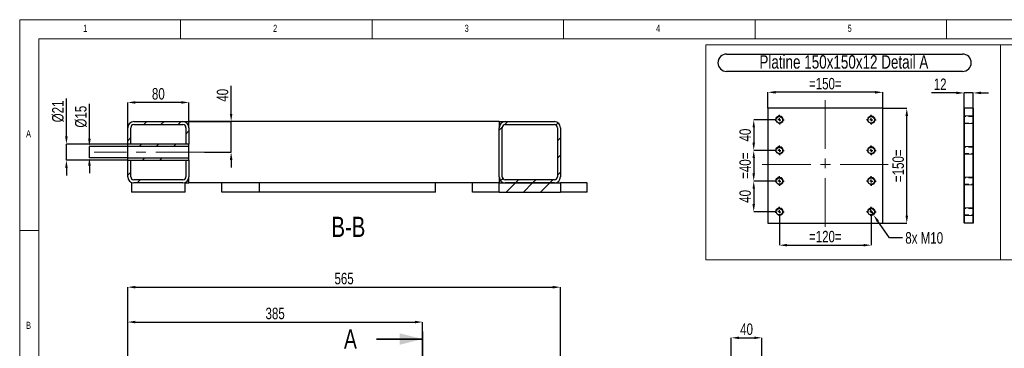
# Model space of a CAD drawing. Header units: millimetres. Extents: x 5 to 589, y -18 to 415.
# Tile 4 of 10: x 5 to 262, y 329 to 415. Entities that reach past the tile are written whole.
import ezdxf

# ---------------------------------------------------------------- set-up
doc = ezdxf.new("R2010")
doc.units = ezdxf.units.MM
doc.header["$PDSIZE"] = -1
doc.linetypes.add('CENTERX2', pattern=[20.32, 12.7, -2.54, 2.54, -2.54])
doc.linetypes.add('HIDDEN', pattern=[1.905, 1.27, -0.635])
for name, color, linetype in [('COTES', 1, 'Continuous'), ('NOTES', 6, 'Continuous'), ('TRAIT-FINS', 9, 'Continuous'), ('TRAIT-MIXTES', 3, 'CENTERX2'), ('TRAIT-TIRET', 2, 'HIDDEN')]:
    doc.layers.add(name, color=color, linetype=linetype)
doc.layers.add('TRAIT-FORT', color=4, linetype='Continuous', lineweight=25)
doc.styles.add('SLDTEXTSTYLE0', font='TXT', dxfattribs={"width": 0.75})
doc.dimstyles.new('SLDDIMSTYLE0', dxfattribs={"dimtxt": 3, "dimasz": 2, "dimexe": 0, "dimexo": 0.0625, "dimgap": 0.75, "dimtad": 1, "dimdec": 0, "dimlfac": 5, "dimrnd": 1e-09, "dimzin": 12, "dimdsep": 46, "dimtxsty": 'SLDTEXTSTYLE0', "dimsah": 1, "dimcen": 0.09, "dimadec": 0, "dimazin": 3, "dimtfac": 1, "dimtdec": 0, "dimtofl": 0, "dimtmove": 0, "dimatfit": 3, "dimfxl": 1, "dimfrac": 2, "dimtolj": 1, "dimtzin": 12, "dimarcsym": 0})
doc.dimstyles.new('SLDDIMSTYLE1', dxfattribs={"dimtxt": 3, "dimasz": 2, "dimexe": 0, "dimexo": 0.0625, "dimgap": 0.75, "dimtad": 1, "dimdec": 0, "dimlfac": 5, "dimrnd": 1e-09, "dimzin": 12, "dimdsep": 46, "dimtxsty": 'SLDTEXTSTYLE0', "dimsah": 1, "dimcen": 0.09, "dimadec": 0, "dimazin": 3, "dimtfac": 1, "dimtdec": 0, "dimtmove": 0, "dimatfit": 0, "dimfxl": 1, "dimfrac": 2, "dimtolj": 1, "dimtzin": 12, "dimarcsym": 0})
doc.dimstyles.new('SLDDIMSTYLE5', dxfattribs={"dimtxt": 3, "dimasz": 2, "dimexe": 0, "dimexo": 0.0625, "dimgap": 0.75, "dimtad": 0, "dimtih": 1, "dimtoh": 1, "dimdec": 0, "dimlfac": 5, "dimrnd": 1e-09, "dimzin": 12, "dimdsep": 46, "dimtxsty": 'SLDTEXTSTYLE0', "dimblk1": 'NONE', "dimsah": 1, "dimcen": 0, "dimadec": 0, "dimazin": 3, "dimtfac": 1, "dimtdec": 0, "dimtmove": 0, "dimatfit": 3, "dimldrblk": 'NONE', "dimfxl": 1, "dimfrac": 2, "dimtolj": 1, "dimtzin": 12, "dimarcsym": 0})
pattern_1 = [(45, (0, 0), (-13.4704, 13.4704), []), (45, (4.49, 2e-323), (-13.4704, 13.4704), []), (45, (8.98, 4e-323), (-13.4704, 13.4704), []), (45, (13.47, 6e-323), (-13.4704, 13.4704), [])]

# ---------------------------------------------------------------- blocks, each defined once
blk = doc.blocks.new('_D')
at = {"layer": 'COTES', "color": 0, "lineweight": -2, "transparency": 16777216}
for p, q in [((33.2, 297.76), (33.2, 336.09)), ((35.2, 336.09), (108.2, 336.09)), ((110.2, 333.72), (110.2, 336.09))]:
    blk.add_line(p, q, dxfattribs=at)
at = {"layer": 'COTES', "color": 0, "transparency": 16777216}
for points in [[(35.2, 336.43), (35.2, 335.76), (33.2, 336.09)], [(108.2, 336.43), (108.2, 335.76), (110.2, 336.09)]]:
    blk.add_solid(points, dxfattribs=at)
at = {"layer": 'Defpoints', "color": 0, "transparency": 16777216}
for p in [(110.2, 336.09), (110.2, 333.66), (33.2, 297.7)]:
    blk.add_point(p, dxfattribs=at)
at = {"layer": 'COTES', "color": 0, "transparency": 16777216, "insert": (71.7, 339.84), "char_height": 3, "attachment_point": 2, "style": 'SLDTEXTSTYLE0'}
blk.add_mtext('\\A1;385', dxfattribs=at)
blk = doc.blocks.new('_D_1')
at = {"layer": 'COTES', "color": 0, "lineweight": -2, "transparency": 16777216}
for p, q in [((33.2, 322.26), (33.2, 345.2)), ((35.2, 345.2), (144.2, 345.2)), ((146.2, 322.26), (146.2, 345.2))]:
    blk.add_line(p, q, dxfattribs=at)
at = {"layer": 'COTES', "color": 0, "transparency": 16777216}
for points in [[(35.2, 345.53), (35.2, 344.86), (33.2, 345.2)], [(144.2, 345.53), (144.2, 344.86), (146.2, 345.2)]]:
    blk.add_solid(points, dxfattribs=at)
at = {"layer": 'Defpoints', "color": 0, "transparency": 16777216}
for p in [(146.2, 345.2), (33.2, 322.2), (146.2, 322.2)]:
    blk.add_point(p, dxfattribs=at)
at = {"layer": 'COTES', "color": 0, "transparency": 16777216, "insert": (89.7, 348.95), "char_height": 3, "attachment_point": 2, "style": 'SLDTEXTSTYLE0'}
blk.add_mtext('\\A1;565', dxfattribs=at)
blk = doc.blocks.new('_D_26')
at = {"layer": 'COTES', "color": 0, "lineweight": -2, "transparency": 16777216}
for p, q in [((60.21, 390.42), (60.21, 397.71)), ((49.26, 388.42), (60.21, 388.42)), ((60.21, 380.42), (60.21, 388.42)), ((53.27, 380.42), (60.21, 380.42)), ((60.21, 378.42), (60.21, 376.42))]:
    blk.add_line(p, q, dxfattribs=at)
at = {"layer": 'COTES', "color": 0, "transparency": 16777216}
for points in [[(59.88, 390.42), (60.54, 390.42), (60.21, 388.42)], [(59.88, 378.42), (60.54, 378.42), (60.21, 380.42)]]:
    blk.add_solid(points, dxfattribs=at)
at = {"layer": 'Defpoints', "color": 0, "transparency": 16777216}
for p in [(49.2, 388.42), (60.21, 388.42), (53.21, 380.42)]:
    blk.add_point(p, dxfattribs=at)
at = {"layer": 'COTES', "color": 0, "transparency": 16777216, "insert": (56.46, 395.27), "char_height": 3, "attachment_point": 2, "rotation": 90, "style": 'SLDTEXTSTYLE0'}
blk.add_mtext('\\A1;40', dxfattribs=at)
blk = doc.blocks.new('_D_27')
at = {"layer": 'COTES', "color": 0, "lineweight": -2, "transparency": 16777216}
for p, q in [((23.2, 383.92), (23.2, 393.06)), ((33.14, 381.92), (23.2, 381.92)), ((23.2, 378.92), (23.2, 381.92)), ((33.14, 378.92), (23.2, 378.92)), ((23.2, 376.92), (23.2, 374.92))]:
    blk.add_line(p, q, dxfattribs=at)
at = {"layer": 'COTES', "color": 0, "transparency": 16777216}
for points in [[(22.87, 383.92), (23.54, 383.92), (23.2, 381.92)], [(22.87, 376.92), (23.54, 376.92), (23.2, 378.92)]]:
    blk.add_solid(points, dxfattribs=at)
at = {"layer": 'Defpoints', "color": 0, "transparency": 16777216}
for p in [(23.2, 381.92), (33.2, 381.92), (33.2, 378.92)]:
    blk.add_point(p, dxfattribs=at)
at = {"layer": 'COTES', "color": 0, "transparency": 16777216, "insert": (19.45, 389.69), "char_height": 3, "attachment_point": 2, "rotation": 90, "style": 'SLDTEXTSTYLE0'}
blk.add_mtext('\\A1;%%c15', dxfattribs=at)
blk = doc.blocks.new('_D_28')
at = {"layer": 'COTES', "color": 0, "lineweight": -2, "transparency": 16777216}
for p, q in [((17.2, 384.52), (17.2, 394.43)), ((33.14, 382.52), (17.2, 382.52)), ((17.2, 378.32), (17.2, 382.52)), ((33.14, 378.32), (17.2, 378.32)), ((17.2, 376.32), (17.2, 374.32))]:
    blk.add_line(p, q, dxfattribs=at)
at = {"layer": 'COTES', "color": 0, "transparency": 16777216}
for points in [[(16.87, 384.52), (17.54, 384.52), (17.2, 382.52)], [(16.87, 376.32), (17.54, 376.32), (17.2, 378.32)]]:
    blk.add_solid(points, dxfattribs=at)
at = {"layer": 'Defpoints', "color": 0, "transparency": 16777216}
for p in [(17.2, 382.52), (33.2, 382.52), (33.2, 378.32)]:
    blk.add_point(p, dxfattribs=at)
at = {"layer": 'COTES', "color": 0, "transparency": 16777216, "insert": (13.45, 391.06), "char_height": 3, "attachment_point": 2, "rotation": 90, "style": 'SLDTEXTSTYLE0'}
blk.add_mtext('\\A1;%%c21', dxfattribs=at)
blk = doc.blocks.new('_D_29')
at = {"layer": 'COTES', "color": 0, "lineweight": -2, "transparency": 16777216}
for p, q in [((33.2, 382.58), (33.2, 393.41)), ((47.2, 393.41), (35.2, 393.41)), ((49.2, 388.48), (49.2, 393.41))]:
    blk.add_line(p, q, dxfattribs=at)
at = {"layer": 'COTES', "color": 0, "transparency": 16777216}
for points in [[(35.2, 393.74), (35.2, 393.08), (33.2, 393.41)], [(47.2, 393.74), (47.2, 393.08), (49.2, 393.41)]]:
    blk.add_solid(points, dxfattribs=at)
at = {"layer": 'Defpoints', "color": 0, "transparency": 16777216}
for p in [(33.2, 393.41), (49.2, 388.42), (33.2, 382.52)]:
    blk.add_point(p, dxfattribs=at)
at = {"layer": 'COTES', "color": 0, "transparency": 16777216, "insert": (41.2, 397.16), "char_height": 3, "attachment_point": 2, "style": 'SLDTEXTSTYLE0'}
blk.add_mtext('\\A1;80', dxfattribs=at)
blk = doc.blocks.new('_D_47')
at = {"layer": 'COTES', "color": 0, "lineweight": -2, "transparency": 16777216}
for p, q in [((202.04, 380.89), (196.66, 380.89)), ((196.66, 378.89), (196.66, 374.89)), ((202.04, 372.89), (196.66, 372.89))]:
    blk.add_line(p, q, dxfattribs=at)
at = {"layer": 'COTES', "color": 0, "transparency": 16777216}
for points in [[(196.33, 378.89), (196.99, 378.89), (196.66, 380.89)], [(196.33, 374.89), (196.99, 374.89), (196.66, 372.89)]]:
    blk.add_solid(points, dxfattribs=at)
at = {"layer": 'Defpoints', "color": 0, "transparency": 16777216}
for p in [(202.1, 380.89), (196.66, 372.89), (202.1, 372.89)]:
    blk.add_point(p, dxfattribs=at)
at = {"layer": 'COTES', "color": 0, "transparency": 16777216, "insert": (192.91, 376.89), "char_height": 3, "attachment_point": 2, "rotation": 90, "style": 'SLDTEXTSTYLE0'}
blk.add_mtext('\\A1;=40=', dxfattribs=at)
blk = doc.blocks.new('_D_48')
at = {"layer": 'COTES', "color": 0, "lineweight": -2, "transparency": 16777216}
for p, q in [((202.04, 388.89), (196.66, 388.89)), ((196.66, 386.89), (196.66, 382.89)), ((202.04, 380.89), (196.66, 380.89))]:
    blk.add_line(p, q, dxfattribs=at)
at = {"layer": 'COTES', "color": 0, "transparency": 16777216}
for points in [[(196.33, 386.89), (196.99, 386.89), (196.66, 388.89)], [(196.33, 382.89), (196.99, 382.89), (196.66, 380.89)]]:
    blk.add_solid(points, dxfattribs=at)
at = {"layer": 'Defpoints', "color": 0, "transparency": 16777216}
for p in [(202.1, 388.89), (196.66, 380.89), (202.1, 380.89)]:
    blk.add_point(p, dxfattribs=at)
at = {"layer": 'COTES', "color": 0, "transparency": 16777216, "insert": (192.91, 384.89), "char_height": 3, "attachment_point": 2, "rotation": 90, "style": 'SLDTEXTSTYLE0'}
blk.add_mtext('\\A1;40', dxfattribs=at)
blk = doc.blocks.new('_D_49')
at = {"layer": 'COTES', "color": 0, "lineweight": -2, "transparency": 16777216}
for p, q in [((202.04, 372.89), (196.66, 372.89)), ((196.66, 370.89), (196.66, 366.89)), ((202.04, 364.89), (196.66, 364.89))]:
    blk.add_line(p, q, dxfattribs=at)
at = {"layer": 'COTES', "color": 0, "transparency": 16777216}
for points in [[(196.33, 370.89), (196.99, 370.89), (196.66, 372.89)], [(196.33, 366.89), (196.99, 366.89), (196.66, 364.89)]]:
    blk.add_solid(points, dxfattribs=at)
at = {"layer": 'Defpoints', "color": 0, "transparency": 16777216}
for p in [(202.1, 372.89), (196.66, 364.89), (202.1, 364.89)]:
    blk.add_point(p, dxfattribs=at)
at = {"layer": 'COTES', "color": 0, "transparency": 16777216, "insert": (192.91, 368.89), "char_height": 3, "attachment_point": 2, "rotation": 90, "style": 'SLDTEXTSTYLE0'}
blk.add_mtext('\\A1;40', dxfattribs=at)
blk = doc.blocks.new('_D_50')
at = {"layer": 'COTES', "color": 0, "lineweight": -2, "transparency": 16777216}
for p, q in [((203.35, 363.58), (203.35, 356.15)), ((227.35, 363.58), (227.35, 356.15)), ((205.35, 356.15), (225.35, 356.15))]:
    blk.add_line(p, q, dxfattribs=at)
at = {"layer": 'COTES', "color": 0, "transparency": 16777216}
for points in [[(205.35, 356.49), (205.35, 355.82), (203.35, 356.15)], [(225.35, 356.49), (225.35, 355.82), (227.35, 356.15)]]:
    blk.add_solid(points, dxfattribs=at)
at = {"layer": 'Defpoints', "color": 0, "transparency": 16777216}
for p in [(203.35, 363.64), (227.35, 363.64), (227.35, 356.15)]:
    blk.add_point(p, dxfattribs=at)
at = {"layer": 'COTES', "color": 0, "transparency": 16777216, "insert": (215.35, 359.9), "char_height": 3, "attachment_point": 2, "style": 'SLDTEXTSTYLE0'}
blk.add_mtext('\\A1;=120=', dxfattribs=at)
blk = doc.blocks.new('_D_51')
at = {"layer": 'COTES', "color": 0, "lineweight": -2, "transparency": 16777216}
for p, q in [((200.35, 391.95), (200.35, 396.06)), ((228.35, 396.06), (202.35, 396.06)), ((230.35, 391.95), (230.35, 396.06))]:
    blk.add_line(p, q, dxfattribs=at)
at = {"layer": 'COTES', "color": 0, "transparency": 16777216}
for points in [[(202.35, 396.39), (202.35, 395.72), (200.35, 396.06)], [(228.35, 396.39), (228.35, 395.72), (230.35, 396.06)]]:
    blk.add_solid(points, dxfattribs=at)
at = {"layer": 'Defpoints', "color": 0, "transparency": 16777216}
for p in [(200.35, 396.06), (200.35, 391.89), (230.35, 391.89)]:
    blk.add_point(p, dxfattribs=at)
at = {"layer": 'COTES', "color": 0, "transparency": 16777216, "insert": (215.35, 399.81), "char_height": 3, "attachment_point": 2, "style": 'SLDTEXTSTYLE0'}
blk.add_mtext('\\A1;=150=', dxfattribs=at)
blk = doc.blocks.new('_D_52')
at = {"layer": 'COTES', "color": 0, "lineweight": -2, "transparency": 16777216}
for p, q in [((230.41, 391.89), (236.62, 391.89)), ((236.62, 363.89), (236.62, 389.89)), ((230.41, 361.89), (236.62, 361.89))]:
    blk.add_line(p, q, dxfattribs=at)
at = {"layer": 'COTES', "color": 0, "transparency": 16777216}
for points in [[(236.28, 389.89), (236.95, 389.89), (236.62, 391.89)], [(236.28, 363.89), (236.95, 363.89), (236.62, 361.89)]]:
    blk.add_solid(points, dxfattribs=at)
at = {"layer": 'Defpoints', "color": 0, "transparency": 16777216}
for p in [(230.35, 391.89), (236.62, 391.89), (230.35, 361.89)]:
    blk.add_point(p, dxfattribs=at)
at = {"layer": 'COTES', "color": 0, "transparency": 16777216, "insert": (232.87, 376.89), "char_height": 3, "attachment_point": 2, "rotation": 90, "style": 'SLDTEXTSTYLE0'}
blk.add_mtext('\\A1;=150=', dxfattribs=at)
blk = doc.blocks.new('_D_53')
at = {"layer": 'COTES', "color": 0, "lineweight": -2, "transparency": 16777216}
for p, q in [((226.78, 365.71), (227.92, 364.07)), ((232.12, 358.06), (229.06, 362.43)), ((235.48, 358.06), (232.12, 358.06))]:
    blk.add_line(p, q, dxfattribs=at)
at = {"layer": 'COTES', "color": 0, "transparency": 16777216}
blk.add_solid([(229.34, 362.62), (228.79, 362.24), (227.92, 364.07)], dxfattribs=at)
at = {"layer": 'Defpoints', "color": 0, "transparency": 16777216}
for p in [(226.78, 365.71), (227.92, 364.07)]:
    blk.add_point(p, dxfattribs=at)
at = {"layer": 'COTES', "color": 0, "transparency": 16777216, "insert": (236.23, 359.56), "char_height": 3, "attachment_point": 1, "style": 'SLDTEXTSTYLE0'}
blk.add_mtext('\\A1;8x M10', dxfattribs=at)
blk = doc.blocks.new('_None')
blk = doc.blocks.new('SW_NOTE_3')
at = {"layer": 'NOTES', "color": 0}
for p, q in [((-0.06, 4.81), (61.57, 4.81)), ((61.57, 0.28), (-0.06, 0.28))]:
    blk.add_line(p, q, dxfattribs=at)
for centre, start, end in [((-0.06, 2.54), 90, 270), ((61.57, 2.54), 270, 90)]:
    blk.add_arc(centre, 2.26, start, end, dxfattribs=at)
at = {"layer": 'NOTES', "color": 0, "insert": (30.57, 4.51), "char_height": 3.5, "attachment_point": 2, "style": 'SLDTEXTSTYLE0'}
blk.add_mtext('Platine 150x150x12 Detail A', dxfattribs=at)
blk = doc.blocks.new('SW_CENTERMARKSYMBOL_87')
at = {"layer": 'TRAIT-MIXTES', "color": 0}
for p, q in [((-0.8, 0), (-1.25, 0)), ((0, 0), (-0.4, 0)), ((0, 0.8), (0, 1.25)), ((0, 0), (0, 0.4)), ((0, 0), (0, -0.4)), ((0, 0), (0.4, 0)), ((0.8, 0), (1.25, 0)), ((0, -0.8), (0, -1.25))]:
    blk.add_line(p, q, dxfattribs=at)
blk = doc.blocks.new('SW_CENTERMARKSYMBOL_88')
at = {"layer": 'TRAIT-MIXTES', "color": 0}
for p, q in [((-0.8, 0), (-1.25, 0)), ((0, 0), (-0.4, 0)), ((0, 0.8), (0, 1.25)), ((0, 0), (0, 0.4)), ((0, 0), (0, -0.4)), ((0, 0), (0.4, 0)), ((0.8, 0), (1.25, 0)), ((0, -0.8), (0, -1.25))]:
    blk.add_line(p, q, dxfattribs=at)
blk = doc.blocks.new('SW_CENTERMARKSYMBOL_89')
at = {"layer": 'TRAIT-MIXTES', "color": 0}
for p, q in [((-0.8, 0), (-1.25, 0)), ((0, 0), (-0.4, 0)), ((0, 0.8), (0, 1.25)), ((0, 0), (0, 0.4)), ((0, 0), (0, -0.4)), ((0, 0), (0.4, 0)), ((0.8, 0), (1.25, 0)), ((0, -0.8), (0, -1.25))]:
    blk.add_line(p, q, dxfattribs=at)
blk = doc.blocks.new('SW_CENTERMARKSYMBOL_90')
at = {"layer": 'TRAIT-MIXTES', "color": 0}
for p, q in [((-0.8, 0), (-1.25, 0)), ((0, 0), (-0.4, 0)), ((0, 0.8), (0, 1.25)), ((0, 0), (0, 0.4)), ((0, 0), (0, -0.4)), ((0, 0), (0.4, 0)), ((0.8, 0), (1.25, 0)), ((0, -0.8), (0, -1.25))]:
    blk.add_line(p, q, dxfattribs=at)
blk = doc.blocks.new('SW_CENTERMARKSYMBOL_91')
at = {"layer": 'TRAIT-MIXTES', "color": 0}
for p, q in [((-0.8, 0), (-1.25, 0)), ((0, 0), (-0.4, 0)), ((0, 0.8), (0, 1.25)), ((0, 0), (0, 0.4)), ((0, 0), (0, -0.4)), ((0, 0), (0.4, 0)), ((0.8, 0), (1.25, 0)), ((0, -0.8), (0, -1.25))]:
    blk.add_line(p, q, dxfattribs=at)
blk = doc.blocks.new('SW_CENTERMARKSYMBOL_92')
at = {"layer": 'TRAIT-MIXTES', "color": 0}
for p, q in [((-0.8, 0), (-1.25, 0)), ((0, 0), (-0.4, 0)), ((0, 0.8), (0, 1.25)), ((0, 0), (0, 0.4)), ((0, 0), (0, -0.4)), ((0, 0), (0.4, 0)), ((0.8, 0), (1.25, 0)), ((0, -0.8), (0, -1.25))]:
    blk.add_line(p, q, dxfattribs=at)
blk = doc.blocks.new('SW_CENTERMARKSYMBOL_93')
at = {"layer": 'TRAIT-MIXTES', "color": 0}
for p, q in [((-0.8, 0), (-1.25, 0)), ((0, 0), (-0.4, 0)), ((0, 0.8), (0, 1.25)), ((0, 0), (0, 0.4)), ((0, 0), (0, -0.4)), ((0, 0), (0.4, 0)), ((0.8, 0), (1.25, 0)), ((0, -0.8), (0, -1.25))]:
    blk.add_line(p, q, dxfattribs=at)
blk = doc.blocks.new('SW_CENTERMARKSYMBOL_94')
at = {"layer": 'TRAIT-MIXTES', "color": 0}
for p, q in [((-0.8, 0), (-1.25, 0)), ((0, 0), (-0.4, 0)), ((0, 0.8), (0, 1.25)), ((0, 0), (0, 0.4)), ((0, 0), (0, -0.4)), ((0, 0), (0.4, 0)), ((0.8, 0), (1.25, 0)), ((0, -0.8), (0, -1.25))]:
    blk.add_line(p, q, dxfattribs=at)
blk = doc.blocks.new('_D_68')
at = {"layer": 'COTES', "color": 0, "lineweight": -2, "transparency": 16777216}
for p, q in [((249.58, 395.89), (243.08, 395.89)), ((251.58, 361.95), (251.58, 395.89)), ((253.98, 395.89), (251.58, 395.89)), ((253.98, 361.95), (253.98, 395.89)), ((255.98, 395.89), (257.98, 395.89))]:
    blk.add_line(p, q, dxfattribs=at)
at = {"layer": 'COTES', "color": 0, "transparency": 16777216}
for points in [[(249.58, 396.23), (249.58, 395.56), (251.58, 395.89)], [(255.98, 396.23), (255.98, 395.56), (253.98, 395.89)]]:
    blk.add_solid(points, dxfattribs=at)
at = {"layer": 'Defpoints', "color": 0, "transparency": 16777216}
for p in [(251.58, 395.89), (251.58, 361.89), (253.98, 361.89)]:
    blk.add_point(p, dxfattribs=at)
at = {"layer": 'COTES', "color": 0, "transparency": 16777216, "insert": (245.33, 399.64), "char_height": 3, "attachment_point": 2, "style": 'SLDTEXTSTYLE0'}
blk.add_mtext('\\A1;12', dxfattribs=at)
blk = doc.blocks.new('_D_73')
at = {"layer": 'COTES', "color": 0, "lineweight": -2, "transparency": 16777216}
for p, q in [((190.79, 298.76), (190.79, 331.98)), ((192.79, 331.98), (196.79, 331.98)), ((198.79, 320.66), (198.79, 331.98))]:
    blk.add_line(p, q, dxfattribs=at)
at = {"layer": 'COTES', "color": 0, "transparency": 16777216}
for points in [[(192.79, 332.31), (192.79, 331.65), (190.79, 331.98)], [(196.79, 332.31), (196.79, 331.65), (198.79, 331.98)]]:
    blk.add_solid(points, dxfattribs=at)
at = {"layer": 'Defpoints', "color": 0, "transparency": 16777216}
for p in [(198.79, 331.98), (198.79, 320.6), (190.79, 298.7)]:
    blk.add_point(p, dxfattribs=at)
at = {"layer": 'COTES', "color": 0, "transparency": 16777216, "insert": (194.79, 335.73), "char_height": 3, "attachment_point": 2, "style": 'SLDTEXTSTYLE0'}
blk.add_mtext('\\A1;40', dxfattribs=at)

msp = doc.modelspace()

# ---------------------------------------------------------------- hatches: boundary and pattern name
at = {"layer": 'TRAIT-FINS'}
h = msp.add_hatch(dxfattribs=at)
h.set_pattern_fill('DIN 201 ACIER ET FONTE', color=256, style=0, pattern_type=2)
h.set_pattern_definition(pattern_1)
edge = h.paths.add_edge_path(flags=0)
edge.add_arc((34.8, 386.82), 1.6, 90, 180)
edge.add_line((33.2, 386.82), (33.2, 382.52))
edge.add_line((33.2, 382.52), (34, 382.52))
edge.add_line((34, 382.52), (34, 386.82))
edge.add_arc((34.8, 386.82), 0.8, 90, 180, ccw=False)
edge.add_line((34.8, 387.62), (47.6, 387.62))
edge.add_arc((47.6, 386.82), 0.8, 0, 90, ccw=False)
edge.add_line((48.4, 386.82), (48.4, 382.52))
edge.add_line((48.4, 382.52), (49.2, 382.52))
edge.add_line((49.2, 382.52), (49.2, 386.82))
edge.add_arc((47.6, 386.82), 1.6, 0, 90)
edge.add_line((47.6, 388.42), (34.8, 388.42))
h = msp.add_hatch(dxfattribs=at)
h.set_pattern_fill('DIN 201 ACIER ET FONTE', color=256, style=0, pattern_type=2)
h.set_pattern_definition(pattern_1)
edge = h.paths.add_edge_path(flags=0)
edge.add_arc((144.6, 386.82), 1.6, 0, 90)
edge.add_line((144.6, 388.42), (131.8, 388.42))
edge.add_arc((131.8, 386.82), 1.6, 90, 180)
edge.add_line((130.2, 386.82), (130.2, 374.02))
edge.add_arc((131.8, 374.02), 1.6, 180, 270)
edge.add_line((131.8, 372.42), (144.6, 372.42))
edge.add_arc((144.6, 374.02), 1.6, 270, 360)
edge.add_line((146.2, 374.02), (146.2, 386.82))
edge = h.paths.add_edge_path(flags=0)
edge.add_line((131.8, 387.62), (144.6, 387.62))
edge.add_arc((144.6, 386.82), 0.8, 0, 90, ccw=False)
edge.add_line((145.4, 386.82), (145.4, 374.02))
edge.add_arc((144.6, 374.02), 0.8, 270, 360, ccw=False)
edge.add_line((144.6, 373.22), (131.8, 373.22))
edge.add_arc((131.8, 374.02), 0.8, 180, 270, ccw=False)
edge.add_line((131, 374.02), (131, 386.82))
edge.add_arc((131.8, 386.82), 0.8, 90, 180, ccw=False)
h = msp.add_hatch(dxfattribs=at)
h.set_pattern_fill('DIN 201 ACIER ET FONTE', color=256, style=0, pattern_type=2)
h.set_pattern_definition(pattern_1)
h.paths.add_polyline_path([(49.2, 381.92), (49.2, 382.52), (33.2, 382.52), (33.2, 381.92)], flags=0)
h = msp.add_hatch(dxfattribs=at)
h.set_pattern_fill('DIN 201 ACIER ET FONTE', color=256, style=0, pattern_type=2)
h.set_pattern_definition(pattern_1)
h.paths.add_polyline_path([(33.2, 378.92), (33.2, 378.32), (49.2, 378.32), (49.2, 378.92)], flags=0)
h = msp.add_hatch(dxfattribs=at)
h.set_pattern_fill('DIN 201 ACIER ET FONTE', color=256, style=0, pattern_type=2)
h.set_pattern_definition(pattern_1)
edge = h.paths.add_edge_path(flags=0)
edge.add_line((48.4, 378.32), (48.4, 374.02))
edge.add_arc((47.6, 374.02), 0.8, 270, 360, ccw=False)
edge.add_line((47.6, 373.22), (34.8, 373.22))
edge.add_arc((34.8, 374.02), 0.8, 180, 270, ccw=False)
edge.add_line((34, 374.02), (34, 378.32))
edge.add_line((34, 378.32), (33.2, 378.32))
edge.add_line((33.2, 378.32), (33.2, 374.02))
edge.add_arc((34.8, 374.02), 1.6, 180, 270)
edge.add_line((34.8, 372.42), (47.6, 372.42))
edge.add_arc((47.6, 374.02), 1.6, 270, 360)
edge.add_line((49.2, 374.02), (49.2, 378.32))
edge.add_line((49.2, 378.32), (48.4, 378.32))
h = msp.add_hatch(dxfattribs=at)
h.set_pattern_fill('DIN 201 ACIER ET FONTE', color=256, style=0, pattern_type=2)
h.set_pattern_definition(pattern_1)
h.paths.add_polyline_path([(130.2, 372.42), (130.2, 370.02), (146.2, 370.02), (146.2, 372.42)], flags=0)

# ---------------------------------------------------------------- linework, layer by layer
at = {"lineweight": 18}
for p, q in [((589, 415), (5, 415)), ((5, 415), (5, 5)), ((47, 410), (47, 415)), ((97, 415), (97, 410)), ((147, 410), (147, 415)), ((197, 415), (197, 410)), ((247, 410), (247, 415)), ((584, 410), (10, 410)), ((10, 410), (10, 10)), ((261.13, 408.47), (184.14, 408.47)), ((184.14, 408.47), (184.14, 352.35)), ((261.13, 408.47), (261.13, 352.35)), ((261.13, 352.35), (261.13, 408.47)), ((261.13, 408.47), (331.65, 408.47)), ((10, 360), (5, 360)), ((261.13, 352.35), (184.14, 352.35)), ((261.13, 352.35), (331.65, 352.35))]:
    msp.add_line(p, q, dxfattribs=at)
at = {"lineweight": 35}
for p, q in [((98.2, 331.66), (110.2, 331.66)), ((110.2, 333.66), (110.2, 29.12))]:
    msp.add_line(p, q, dxfattribs=at)
msp.add_solid([(110.2, 331.66), (104.2, 333.16), (104.2, 330.16)], dxfattribs=at)
at = {"layer": 'TRAIT-FINS', "lineweight": 18}
for p, q in [((253.98, 389.89), (251.58, 389.89)), ((251.58, 389.89), (251.58, 387.89)), ((253.98, 389.89), (251.58, 389.89)), ((251.58, 389.89), (251.58, 387.89)), ((253.98, 387.89), (251.58, 387.89)), ((253.98, 387.89), (251.58, 387.89)), ((253.98, 381.89), (251.58, 381.89)), ((251.58, 381.89), (251.58, 379.89)), ((253.98, 381.89), (251.58, 381.89)), ((251.58, 381.89), (251.58, 379.89)), ((253.98, 379.89), (251.58, 379.89)), ((253.98, 379.89), (251.58, 379.89)), ((253.98, 373.89), (251.58, 373.89)), ((251.58, 373.89), (251.58, 371.89)), ((253.98, 373.89), (251.58, 373.89)), ((251.58, 373.89), (251.58, 371.89)), ((253.98, 371.89), (251.58, 371.89)), ((253.98, 371.89), (251.58, 371.89)), ((253.98, 365.89), (251.58, 365.89)), ((251.58, 365.89), (251.58, 363.89)), ((253.98, 365.89), (251.58, 365.89)), ((251.58, 365.89), (251.58, 363.89)), ((253.98, 363.89), (251.58, 363.89)), ((253.98, 363.89), (251.58, 363.89))]:
    msp.add_line(p, q, dxfattribs=at)
for centre in [(203.35, 388.89), (227.35, 388.89), (203.35, 380.89), (227.35, 380.89), (203.35, 372.89), (227.35, 372.89), (203.35, 364.89), (227.35, 364.89)]:
    msp.add_arc(centre, 1, 255, 195, dxfattribs=at)
at = {"layer": 'TRAIT-FORT', "lineweight": 25}
for p, q in [((200.35, 391.89), (200.35, 361.89)), ((230.35, 391.89), (200.35, 391.89)), ((230.35, 361.89), (230.35, 391.89)), ((251.58, 391.89), (251.58, 361.89)), ((253.98, 391.89), (251.58, 391.89)), ((253.98, 391.89), (253.98, 361.89)), ((34.8, 388.42), (47.6, 388.42)), ((47.6, 388.42), (49.2, 388.42)), ((49.2, 386.82), (49.2, 388.42)), ((130.2, 388.42), (49.2, 388.42)), ((130.2, 388.42), (131.8, 388.42)), ((130.2, 388.42), (130.2, 386.82)), ((131.8, 388.42), (144.6, 388.42)), ((33.2, 382.52), (33.2, 386.82)), ((34, 382.52), (34, 386.82)), ((34.8, 387.62), (47.6, 387.62)), ((48.4, 386.82), (48.4, 382.52)), ((49.2, 386.82), (49.2, 382.52)), ((130.2, 374.02), (130.2, 386.82)), ((131, 374.02), (131, 386.82)), ((131.8, 387.62), (144.6, 387.62)), ((145.4, 386.82), (145.4, 374.02)), ((146.2, 386.82), (146.2, 374.02)), ((34, 382.52), (33.2, 382.52)), ((33.2, 381.92), (33.2, 382.52)), ((49.2, 382.52), (33.2, 382.52)), ((49.2, 381.92), (33.2, 381.92)), ((33.2, 378.92), (33.2, 381.92)), ((49.2, 382.52), (48.4, 382.52)), ((49.2, 381.92), (49.2, 382.52)), ((49.2, 378.92), (49.2, 381.92)), ((33.2, 378.92), (49.2, 378.92)), ((33.2, 378.32), (33.2, 378.92)), ((33.2, 378.32), (34, 378.32)), ((33.2, 374.02), (33.2, 378.32)), ((33.2, 378.32), (49.2, 378.32)), ((34, 374.02), (34, 378.32)), ((48.4, 378.32), (49.2, 378.32)), ((48.4, 378.32), (48.4, 374.02)), ((49.2, 378.32), (49.2, 378.92)), ((49.2, 378.32), (49.2, 374.02)), ((47.6, 373.22), (34.8, 373.22)), ((49.2, 372.42), (49.2, 374.02)), ((130.2, 374.02), (130.2, 372.42)), ((144.6, 373.22), (131.8, 373.22)), ((34.2, 372.42), (34.2, 370.02)), ((47.6, 372.42), (34.8, 372.42)), ((48.2, 372.42), (49.2, 372.42)), ((48.2, 370.02), (48.2, 372.42)), ((67.6, 372.42), (49.2, 372.42)), ((57.8, 370.02), (57.8, 372.42)), ((67.6, 370.02), (67.6, 372.42)), ((113.6, 372.42), (67.6, 372.42)), ((113.6, 370.02), (113.6, 372.42)), ((130.2, 372.42), (113.6, 372.42)), ((123.2, 370.02), (123.2, 372.42)), ((130.2, 372.42), (146.2, 372.42)), ((130.2, 370.02), (130.2, 372.42)), ((144.6, 372.42), (131.8, 372.42)), ((146.2, 372.42), (146.2, 370.02)), ((153.18, 372.42), (146.2, 372.42)), ((153.18, 370.02), (153.18, 372.42)), ((48.2, 370.02), (34.2, 370.02)), ((67.6, 370.02), (57.8, 370.02)), ((113.6, 370.02), (67.6, 370.02)), ((130.2, 370.02), (123.2, 370.02)), ((130.2, 370.02), (146.2, 370.02)), ((153.18, 370.02), (146.2, 370.02)), ((200.35, 361.89), (230.35, 361.89)), ((253.98, 361.89), (251.58, 361.89))]:
    msp.add_line(p, q, dxfattribs=at)
for centre in [(203.35, 388.89), (227.35, 388.89), (203.35, 380.89), (227.35, 380.89), (203.35, 372.89), (227.35, 372.89), (203.35, 364.89), (227.35, 364.89)]:
    msp.add_circle(centre, 0.85, dxfattribs=at)
for centre, radius, start, end in [((34.8, 386.82), 1.6, 90, 180), ((47.6, 386.82), 1.6, 0, 90), ((131.8, 386.82), 1.6, 90, 180), ((144.6, 386.82), 1.6, 0, 90), ((34.8, 386.82), 0.8, 90, 180), ((47.6, 386.82), 0.8, 0, 90), ((131.8, 386.82), 0.8, 90, 180), ((144.6, 386.82), 0.8, 0, 90), ((34.8, 374.02), 1.6, 180, 270), ((34.8, 374.02), 0.8, 180, 270), ((47.6, 374.02), 0.8, 270, 0), ((47.6, 374.02), 1.6, 270, 0), ((131.8, 374.02), 1.6, 180, 270), ((131.8, 374.02), 0.8, 180, 270), ((144.6, 374.02), 0.8, 270, 0), ((144.6, 374.02), 1.6, 270, 0)]:
    msp.add_arc(centre, radius, start, end, dxfattribs=at)
at = {"layer": 'TRAIT-MIXTES', "lineweight": 18}
for p, q in [((215.35, 394), (215.35, 360.47)), ((53.21, 380.42), (24.48, 380.42)), ((198.89, 377.23), (231.73, 377.23))]:
    msp.add_line(p, q, dxfattribs=at)
at = {"layer": 'TRAIT-TIRET'}
for p, q in [((253.98, 389.74), (251.58, 389.74)), ((251.58, 388.04), (253.98, 388.04)), ((253.98, 381.74), (251.58, 381.74)), ((251.58, 380.04), (253.98, 380.04)), ((253.98, 373.74), (251.58, 373.74)), ((251.58, 372.04), (253.98, 372.04)), ((253.98, 365.74), (251.58, 365.74)), ((251.58, 364.04), (253.98, 364.04))]:
    msp.add_line(p, q, dxfattribs=at)

# ---------------------------------------------------------------- block references
at = {"layer": 'NOTES'}
msp.add_blockref('SW_NOTE_3', (189.62, 401.22), dxfattribs=at)
at = {"layer": 'TRAIT-MIXTES'}
for name, p in [('SW_CENTERMARKSYMBOL_90', (203.35, 388.89)), ('SW_CENTERMARKSYMBOL_91', (227.35, 388.89)), ('SW_CENTERMARKSYMBOL_87', (203.35, 380.89)), ('SW_CENTERMARKSYMBOL_92', (227.35, 380.89)), ('SW_CENTERMARKSYMBOL_88', (203.35, 372.89)), ('SW_CENTERMARKSYMBOL_93', (227.35, 372.89)), ('SW_CENTERMARKSYMBOL_89', (203.35, 364.89)), ('SW_CENTERMARKSYMBOL_94', (227.35, 364.89))]:
    msp.add_blockref(name, p, dxfattribs=at)

# ---------------------------------------------------------------- texts
at = {"insert": (89.68, 334.19), "char_height": 5, "attachment_point": 1, "style": 'SLDTEXTSTYLE0'}
msp.add_mtext('A', dxfattribs=at)
at = {"layer": 'NOTES', "style": 'SLDTEXTSTYLE0'}
for s, insert, char_height, attachment_point in [('1', (21.58, 413.67), 1.85, 1), ('2', (71.17, 413.67), 1.85, 1), ('3', (121.17, 413.67), 1.85, 1), ('4', (171.17, 413.67), 1.85, 1), ('5', (221.17, 413.67), 1.85, 1), ('A', (6.67, 386.17), 1.85, 1), ('B-B', (90.82, 363.59), 5.292, 2), ('B', (6.67, 336.17), 1.85, 1)]:
    msp.add_mtext(s, dxfattribs=dict(at, insert=insert, char_height=char_height, attachment_point=attachment_point))

# ---------------------------------------------------------------- dimensions: what is measured, and where the dimension line sits
at = {"layer": 'COTES'}
for base, p1, p2, picture, middle in [((200.35, 396.06), (230.35, 391.89), (200.35, 391.89), '_D_51', (215.35, 396.06)), ((227.35, 356.15), (203.35, 363.64), (227.35, 363.64), '_D_50', (215.35, 356.15))]:
    dim = msp.add_linear_dim(base=base, p1=p1, p2=p2, text='=<>=', dimstyle='SLDDIMSTYLE0', dxfattribs=at)
    dim.commit()
    dim.dimension.update_dxf_attribs({"geometry": picture, "text_midpoint": middle, "dimtype": 160})
for base, p1, p2, dimstyle, picture, middle in [((251.58, 395.89), (253.98, 361.89), (251.58, 361.89), 'SLDDIMSTYLE1', '_D_68', (245.33, 395.89)), ((33.2, 393.41), (49.2, 388.42), (33.2, 382.52), 'SLDDIMSTYLE0', '_D_29', (41.2, 393.41)), ((146.2, 345.2), (33.2, 322.2), (146.2, 322.2), 'SLDDIMSTYLE0', '_D_1', (89.7, 345.2)), ((110.2, 336.09), (33.2, 297.7), (110.2, 333.66), 'SLDDIMSTYLE0', '_D', (71.7, 336.09)), ((198.79, 331.98), (190.79, 298.7), (198.79, 320.6), 'SLDDIMSTYLE1', '_D_73', (194.79, 331.98))]:
    dim = msp.add_linear_dim(base=base, p1=p1, p2=p2, dimstyle=dimstyle, dxfattribs=at)
    dim.commit()
    dim.dimension.update_dxf_attribs({"geometry": picture, "text_midpoint": middle, "dimtype": 160})
for base, p1, p2, dimstyle, picture, middle in [((60.21, 388.42), (53.21, 380.42), (49.2, 388.42), 'SLDDIMSTYLE1', '_D_26', (60.21, 395.27)), ((196.66, 380.89), (202.1, 388.89), (202.1, 380.89), 'SLDDIMSTYLE0', '_D_48', (196.66, 384.89)), ((196.66, 364.89), (202.1, 372.89), (202.1, 364.89), 'SLDDIMSTYLE0', '_D_49', (196.66, 368.89))]:
    dim = msp.add_linear_dim(base=base, p1=p1, p2=p2, angle=90, dimstyle=dimstyle, dxfattribs=at)
    dim.commit()
    dim.dimension.update_dxf_attribs({"geometry": picture, "text_midpoint": middle, "dimtype": 160})
for base, p1, p2, text, dimstyle, picture, middle in [((17.2, 382.52), (33.2, 378.32), (33.2, 382.52), '%%c<>', 'SLDDIMSTYLE1', '_D_28', (17.2, 391.06)), ((23.2, 381.92), (33.2, 378.92), (33.2, 381.92), '%%c<>', 'SLDDIMSTYLE1', '_D_27', (23.2, 389.69)), ((236.62, 391.89), (230.35, 361.89), (230.35, 391.89), '=<>=', 'SLDDIMSTYLE0', '_D_52', (236.62, 376.89)), ((196.66, 372.89), (202.1, 380.89), (202.1, 372.89), '=<>=', 'SLDDIMSTYLE0', '_D_47', (196.66, 376.89))]:
    dim = msp.add_linear_dim(base=base, p1=p1, p2=p2, angle=90, text=text, dimstyle=dimstyle, dxfattribs=at)
    dim.commit()
    dim.dimension.update_dxf_attribs({"geometry": picture, "text_midpoint": middle, "dimtype": 160})
dim = msp.add_diameter_dim_2p(p1=(226.78, 365.71), p2=(227.92, 364.07), text='8x M10', dimstyle='SLDDIMSTYLE5', override={"dimpost": '<>'}, dxfattribs=at)
dim.commit()
dim.dimension.update_dxf_attribs({"geometry": '_D_53', "text_midpoint": (242.04, 358.06), "dimtype": 163})

doc.saveas('drawing.dxf')
